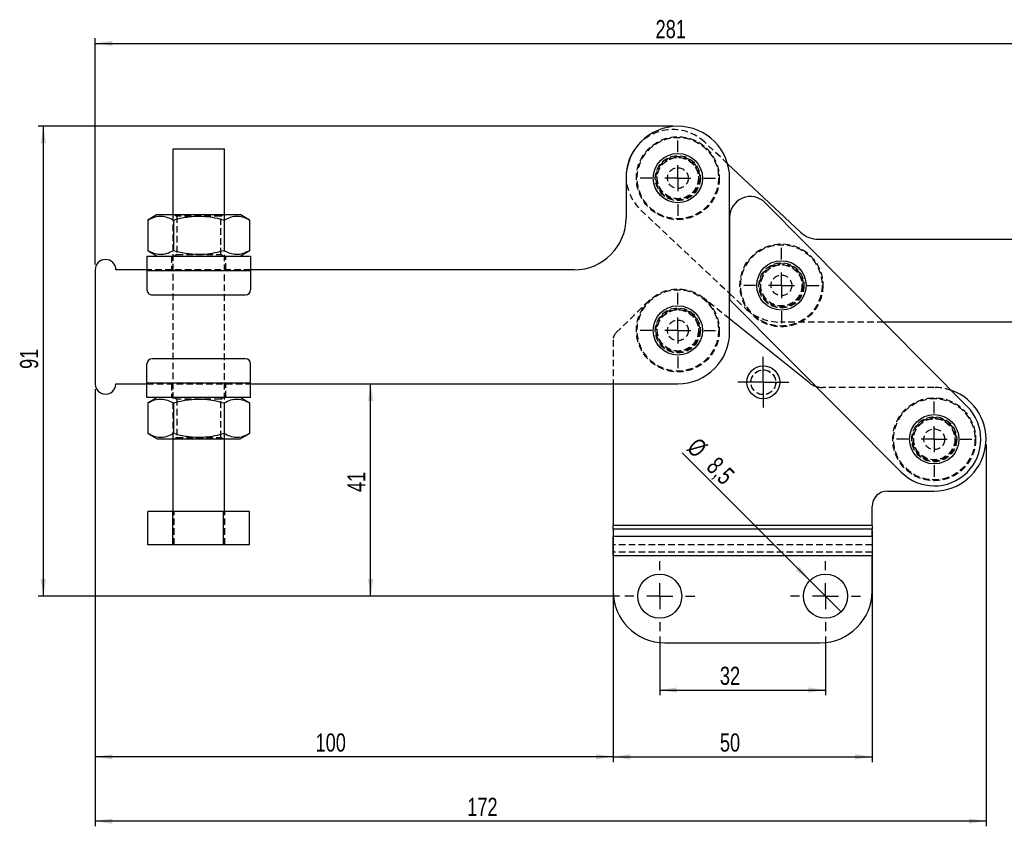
# Model space of a CAD drawing. Extents: x 28 to 381, y 14 to 282.
# Tile 4 of 15: x 28 to 218, y 127 to 282. Entities that reach past the tile are written whole.
import ezdxf

# ---------------------------------------------------------------- set-up
doc = ezdxf.new("R2010")
doc.units = 0
doc.linetypes.add('HIDDEN', pattern=[1.905, 1.27, -0.635])
doc.layers.get('0').update_dxf_attribs({"linetype": 'CONTINUOUS'})
doc.styles.add('SLDTEXTSTYLE0', font='TXT', dxfattribs={"width": 0.75})
doc.dimstyles.new('SLDDIMSTYLE0', dxfattribs={"dimtxt": 3.5, "dimasz": 3.302, "dimexe": 0, "dimexo": 0.0625, "dimgap": 0.875, "dimtad": 1, "dimdec": 1, "dimrnd": 1e-09, "dimzin": 12, "dimtxsty": 'SLDTEXTSTYLE0', "dimsah": 1, "dimcen": 0.09, "dimazin": 3, "dimtfac": 1, "dimtofl": 0, "dimtmove": 0, "dimatfit": 3, "dimtolj": 1, "dimtzin": 12})
doc.dimstyles.new('SLDDIMSTYLE1', dxfattribs={"dimtxt": 3.5, "dimasz": 3.302, "dimexe": 0, "dimexo": 0.0625, "dimgap": 0.875, "dimtad": 1, "dimdec": 0, "dimrnd": 1e-09, "dimzin": 12, "dimtxsty": 'SLDTEXTSTYLE0', "dimsah": 1, "dimcen": 0.09, "dimazin": 3, "dimtfac": 1, "dimtdec": 0, "dimtofl": 0, "dimtmove": 0, "dimatfit": 3, "dimtolj": 1, "dimtzin": 12})
doc.dimstyles.new('SLDDIMSTYLE2', dxfattribs={"dimtxt": 3.5, "dimasz": 3.302, "dimexe": 0, "dimexo": 0.0625, "dimgap": 0.875, "dimtad": 1, "dimdec": 0, "dimrnd": 1e-09, "dimzin": 12, "dimtxsty": 'SLDTEXTSTYLE0', "dimsah": 1, "dimcen": 0.09, "dimazin": 3, "dimtfac": 1, "dimtofl": 0, "dimtmove": 0, "dimatfit": 3, "dimtolj": 1, "dimtzin": 12})
doc.dimstyles.new('SLDDIMSTYLE3', dxfattribs={"dimtxt": 3.5, "dimasz": 3.302, "dimexe": 0, "dimexo": 0.0625, "dimgap": 0.875, "dimtad": 1, "dimdec": 3, "dimrnd": 1e-09, "dimzin": 12, "dimtxsty": 'SLDTEXTSTYLE0', "dimsah": 1, "dimcen": 0.09, "dimazin": 3, "dimtfac": 1, "dimtdec": 3, "dimtofl": 0, "dimtmove": 0, "dimatfit": 3, "dimtolj": 1, "dimtzin": 12})
doc.dimstyles.new('SLDDIMSTYLE4', dxfattribs={"dimtxt": 3.5, "dimasz": 3.302, "dimexe": 0, "dimexo": 0.0625, "dimgap": 0.875, "dimtad": 1, "dimdec": 3, "dimrnd": 1e-09, "dimzin": 12, "dimtxsty": 'SLDTEXTSTYLE0', "dimblk1": 'NONE', "dimsah": 1, "dimcen": 0, "dimazin": 3, "dimtfac": 1, "dimtdec": 3, "dimtmove": 0, "dimatfit": 3, "dimtolj": 1, "dimtzin": 12})

# ---------------------------------------------------------------- blocks, each defined once
blk = doc.blocks.new('_D')
at = {"color": 179, "linetype": 'CONTINUOUS'}
for p, q in [((96.07, 171.1), (96.07, 212.09)), ((144.13, 171.1), (95.07, 171.1))]:
    blk.add_line(p, q, dxfattribs=at)
for points in [[(96.07, 212.09), (95.57, 208.79), (96.58, 208.79)], [(96.07, 171.1), (96.58, 174.4), (95.57, 174.4)]]:
    blk.add_solid(points, dxfattribs=at)
at = {"color": 179, "linetype": 'CONTINUOUS', "insert": (91.56, 191.2, 0.1), "char_height": 3.5, "attachment_point": 1, "rotation": 90.0009, "style": 'SLDTEXTSTYLE0'}
blk.add_mtext('41', dxfattribs=at)
blk = doc.blocks.new('_D_1')
at = {"color": 179, "linetype": 'CONTINUOUS'}
for p, q in [((42.88, 235.09), (42.88, 278.79)), ((42.88, 277.79), (324.08, 277.8)), ((324.08, 232.05), (324.08, 278.8))]:
    blk.add_line(p, q, dxfattribs=at)
for points in [[(42.88, 277.79), (46.18, 277.28), (46.18, 278.3)], [(324.08, 277.8), (320.78, 278.3), (320.78, 277.29)]]:
    blk.add_solid(points, dxfattribs=at)
at = {"color": 179, "linetype": 'CONTINUOUS', "insert": (151.08, 282.3, 0.1), "char_height": 3.5, "attachment_point": 1, "rotation": 0.0009, "style": 'SLDTEXTSTYLE0'}
blk.add_mtext('281', dxfattribs=at)
blk = doc.blocks.new('_D_2')
at = {"color": 179, "linetype": 'CONTINUOUS'}
for p, q in [((154.38, 261.79), (31.88, 261.79)), ((32.88, 171.1), (32.88, 261.79)), ((144.13, 171.1), (31.88, 171.1))]:
    blk.add_line(p, q, dxfattribs=at)
for points in [[(32.88, 261.79), (32.37, 258.49), (33.39, 258.49)], [(32.88, 171.1), (33.39, 174.4), (32.37, 174.4)]]:
    blk.add_solid(points, dxfattribs=at)
at = {"color": 179, "linetype": 'CONTINUOUS', "insert": (28.37, 214.96, 0.1), "char_height": 3.5, "attachment_point": 1, "rotation": 90, "style": 'SLDTEXTSTYLE0'}
blk.add_mtext('91', dxfattribs=at)
blk = doc.blocks.new('_D_3')
at = {"color": 179, "linetype": 'CONTINUOUS'}
for p, q in [((151.88, 163.35), (151.88, 151.98)), ((183.88, 163.35), (183.88, 151.98)), ((151.88, 152.98), (183.88, 152.98))]:
    blk.add_line(p, q, dxfattribs=at)
for points in [[(151.88, 152.98), (155.18, 152.48), (155.18, 153.49)], [(183.88, 152.98), (180.58, 153.49), (180.58, 152.48)]]:
    blk.add_solid(points, dxfattribs=at)
at = {"color": 179, "linetype": 'CONTINUOUS', "insert": (163.5, 157.49, 0.1), "char_height": 3.5, "attachment_point": 1, "style": 'SLDTEXTSTYLE0'}
blk.add_mtext('32', dxfattribs=at)
blk = doc.blocks.new('_D_4')
at = {"color": 179, "linetype": 'CONTINUOUS'}
for p, q in [((142.88, 183.75), (142.88, 139.1)), ((192.88, 183.75), (192.88, 139.1)), ((142.88, 140.1), (192.88, 140.1))]:
    blk.add_line(p, q, dxfattribs=at)
for points in [[(142.88, 140.1), (146.18, 139.59), (146.18, 140.61)], [(192.88, 140.1), (189.58, 140.61), (189.58, 139.59)]]:
    blk.add_solid(points, dxfattribs=at)
at = {"color": 179, "linetype": 'CONTINUOUS', "insert": (163.5, 144.61, 0.1), "char_height": 3.5, "attachment_point": 1, "style": 'SLDTEXTSTYLE0'}
blk.add_mtext('50', dxfattribs=at)
blk = doc.blocks.new('_D_5')
at = {"color": 179, "linetype": 'CONTINUOUS'}
for p, q in [((42.88, 211.09), (42.88, 139.1)), ((142.88, 183.75), (142.88, 139.1)), ((142.88, 140.1), (42.88, 140.1))]:
    blk.add_line(p, q, dxfattribs=at)
for points in [[(42.88, 140.1), (46.18, 139.59), (46.18, 140.61)], [(142.88, 140.1), (139.58, 140.61), (139.58, 139.59)]]:
    blk.add_solid(points, dxfattribs=at)
at = {"color": 179, "linetype": 'CONTINUOUS', "insert": (85.43, 144.61, 0.1), "char_height": 3.5, "attachment_point": 1, "style": 'SLDTEXTSTYLE0'}
blk.add_mtext('100', dxfattribs=at)
blk = doc.blocks.new('_D_6')
at = {"color": 179, "linetype": 'CONTINUOUS'}
for p, q in [((42.88, 211.09), (42.88, 126.69)), ((214.88, 200.39), (214.88, 126.69)), ((214.88, 127.69), (42.88, 127.69))]:
    blk.add_line(p, q, dxfattribs=at)
for points in [[(42.88, 127.69), (46.18, 127.18), (46.18, 128.2)], [(214.88, 127.69), (211.58, 128.2), (211.58, 127.19)]]:
    blk.add_solid(points, dxfattribs=at)
at = {"color": 179, "linetype": 'CONTINUOUS', "insert": (114.72, 132.2, 0.1), "char_height": 3.5, "attachment_point": 1, "rotation": 0.0009, "style": 'SLDTEXTSTYLE0'}
blk.add_mtext('172', dxfattribs=at)
blk = doc.blocks.new('_D_7')
at = {"color": 179, "linetype": 'CONTINUOUS'}
for q in [(156.19, 198.79), (186.89, 168.1)]:
    blk.add_line((180.88, 174.11), q, dxfattribs=at)
blk.add_solid([(180.88, 174.11), (178.9, 176.8), (178.18, 176.08)], dxfattribs=at)
at = {"color": 179, "linetype": 'CONTINUOUS', "char_height": 3.5, "attachment_point": 1, "rotation": 315, "style": 'SLDTEXTSTYLE0'}
for s, insert in [('%%c', (159.38, 201.97, 0.1)), ('8,5', (163.15, 198.28, 0.1))]:
    blk.add_mtext(s, dxfattribs=dict(at, insert=insert))
blk = doc.blocks.new('_NONE')
blk = doc.blocks.new('SW_CENTERMARKSYMBOL_0')
at = {"color": 0, "linetype": 'CONTINUOUS'}
for p, q in [((0, 5), (0, 7.2625)), ((0, 0), (0, 2.5)), ((-5, 0), (-7.2625, 0)), ((0, 0), (-2.5, 0)), ((0, 0), (0, -2.5)), ((0, 0), (2.5, 0)), ((5, 0), (7.2625, 0)), ((0, -5), (0, -7.2625))]:
    blk.add_line(p, q, dxfattribs=at)
blk = doc.blocks.new('SW_CENTERMARKSYMBOL_1')
at = {"color": 0, "linetype": 'CONTINUOUS'}
for p, q in [((0, 5), (0, 7.2625)), ((0, 0), (0, 2.5)), ((-5, 0), (-7.2625, 0)), ((0, 0), (-2.5, 0)), ((0, 0), (0, -2.5)), ((0, 0), (2.5, 0)), ((5, 0), (7.2625, 0)), ((0, -5), (0, -7.2625))]:
    blk.add_line(p, q, dxfattribs=at)
blk = doc.blocks.new('SW_CENTERMARKSYMBOL_2')
at = {"color": 0, "linetype": 'CONTINUOUS'}
for p, q in [((0, 5), (0, 7.2625)), ((0, 0), (0, 2.5)), ((-5, 0), (-7.2625, 0)), ((0, 0), (-2.5, 0)), ((0, 0), (0, -2.5)), ((0, 0), (2.5, 0)), ((5, 0), (7.2625, 0)), ((0, -5), (0, -7.2625))]:
    blk.add_line(p, q, dxfattribs=at)
blk = doc.blocks.new('SW_CENTERMARKSYMBOL_3')
at = {"color": 0, "linetype": 'CONTINUOUS'}
for p, q in [((0, 2.5), (0, 4.9)), ((0, 0), (0, 2.5)), ((-2.5, 0), (-4.9, 0)), ((0, 0), (-2.5, 0)), ((0, 0), (0, -2.5)), ((0, 0), (2.5, 0)), ((2.5, 0), (4.9, 0)), ((0, -2.5), (0, -4.9))]:
    blk.add_line(p, q, dxfattribs=at)
blk = doc.blocks.new('SW_CENTERMARKSYMBOL_4')
at = {"color": 0, "linetype": 'CONTINUOUS'}
for p, q in [((0, 5), (0, 7.2625)), ((0, 0), (0, 2.5)), ((-5, 0), (-7.2625, 0)), ((0, 0), (-2.5, 0)), ((0, 0), (0, -2.5)), ((0, 0), (2.5, 0)), ((5, 0), (7.2625, 0)), ((0, -5), (0, -7.2625))]:
    blk.add_line(p, q, dxfattribs=at)
blk = doc.blocks.new('SW_CENTERMARKSYMBOL_5')
at = {"color": 0, "linetype": 'CONTINUOUS'}
for p, q in [((0, 5), (0, 6.75)), ((0, 0), (0, 2.5)), ((-5, 0), (-6.75, 0)), ((0, 0), (-2.5, 0)), ((0, 0), (0, -2.5)), ((0, 0), (2.5, 0)), ((5, 0), (6.75, 0)), ((0, -5), (0, -6.75))]:
    blk.add_line(p, q, dxfattribs=at)
blk = doc.blocks.new('SW_CENTERMARKSYMBOL_6')
at = {"color": 0, "linetype": 'CONTINUOUS'}
for p, q in [((0, 5), (0, 6.75)), ((0, 0), (0, 2.5)), ((-5, 0), (-6.75, 0)), ((0, 0), (-2.5, 0)), ((0, 0), (0, -2.5)), ((0, 0), (2.5, 0)), ((5, 0), (6.75, 0)), ((0, -5), (0, -6.75))]:
    blk.add_line(p, q, dxfattribs=at)

msp = doc.modelspace()

# ---------------------------------------------------------------- linework, layer by layer
at = {"color": 7, "linetype": 'HIDDEN'}
for p, q in [((164.986281, 254.573396), (160.558402, 258.731088)), ((148.237125, 245.60911), (165.380992, 229.511358)), ((57.880751, 244.74127), (57.881437, 201.441269)), ((58.207489, 244.741274), (58.630757, 244.444909)), ((58.630757, 244.444909), (58.630876, 237.037651)), ((67.130759, 244.445043), (67.554011, 244.741419)), ((67.130871, 237.037785), (67.130759, 244.445043)), ((67.881435, 201.441426), (67.880749, 244.741427)), ((57.630881, 236.741265), (57.630918, 234.091265)), ((58.630876, 237.037651), (58.207616, 236.741273)), ((67.554138, 236.74142), (67.130871, 237.037785)), ((68.130917, 234.091429), (68.13088, 236.741429)), ((72.880923, 234.091506), (52.88092, 234.091191)), ((52.88092, 233.991189), (72.880923, 233.991504)), ((149.802599, 228.126936), (143.485976, 221.981746)), ((165.381069, 224.625601), (160.387968, 228.632299)), ((165.381027, 229.511326), (168.373516, 226.701438)), ((195.121144, 223.990057), (175.217982, 223.991423)), ((142.880601, 220.548214), (142.880601, 212.092606)), ((72.881266, 212.191505), (52.881263, 212.19119)), ((52.881263, 212.09119), (72.881266, 212.091505)), ((57.631269, 212.091265), (57.631306, 209.441265)), ((68.131305, 209.44143), (68.131268, 212.09143)), ((204.880602, 211.392803), (183.278101, 211.392803)), ((58.208048, 209.441274), (58.631315, 209.14491)), ((58.631315, 209.14491), (58.631427, 201.737652)), ((67.13131, 209.145043), (67.55457, 209.441421)), ((67.131429, 201.737785), (67.13131, 209.145043)), ((58.631427, 201.737652), (58.208175, 201.441274)), ((67.554697, 201.44142), (67.131429, 201.737785)), ((58.100342, 181.041272), (58.100238, 187.441273)), ((67.914225, 181.041427), (67.914128, 187.441427)), ((192.880602, 184.75309), (142.880601, 184.75309)), ((192.880602, 184.045984), (142.880601, 184.045984)), ((192.880602, 182.626566), (142.880601, 182.626566)), ((192.880602, 181.040781), (142.880601, 181.040781)), ((192.880602, 179.621363), (142.880601, 179.621363)), ((192.880602, 178.914255), (142.880601, 178.914255))]:
    msp.add_line(p, q, dxfattribs=at)
at = {"color": 7, "linetype": 'CONTINUOUS'}
for p, q in [((57.88055, 257.441269), (57.880751, 244.74127)), ((67.880749, 244.741427), (67.880555, 257.441426)), ((179.073332, 241.345931), (164.986281, 254.573396)), ((145.380642, 251.792645), (145.380763, 244.092645)), ((165.381109, 222.09296), (165.380642, 251.792962)), ((211.266122, 207.735132), (172.219258, 247.047907)), ((54.880753, 244.741222), (53.065814, 243.693328)), ((53.065814, 243.693328), (53.06591, 237.789057)), ((57.973295, 243.693406), (57.973384, 237.789134)), ((67.788243, 243.693559), (67.78834, 237.789288)), ((72.695724, 243.693637), (70.880755, 244.741472)), ((72.695724, 243.693637), (72.695814, 237.789367)), ((165.381249, 244.229155), (165.38101, 228.390055)), ((182.495566, 239.990924), (223.381128, 239.988117)), ((53.06591, 237.789057), (54.880879, 236.741221)), ((70.880882, 236.741474), (72.695814, 237.789367)), ((52.880875, 236.741189), (72.880879, 236.741504)), ((42.880922, 234.091032), (42.881265, 212.091033)), ((52.88092, 234.091191), (46.880923, 234.091096)), ((52.88092, 233.991189), (72.880923, 233.991504)), ((52.88092, 233.991189), (52.88098, 230.241191)), ((135.38092, 234.092489), (72.880923, 234.091506)), ((72.880923, 233.991504), (72.880983, 230.241506)), ((53.880997, 229.241206), (71.880996, 229.241489)), ((165.380992, 229.511358), (165.381027, 229.511326)), ((165.38101, 228.390055), (198.495082, 195.050474)), ((180.774669, 212.273055), (165.381069, 224.625601)), ((223.380029, 223.988118), (195.121144, 223.990057)), ((71.881189, 216.941489), (53.88119, 216.941205)), ((52.881263, 212.19119), (52.881203, 215.94119)), ((72.881266, 212.191505), (72.881206, 215.941505)), ((46.881265, 212.091095), (52.881263, 212.09119)), ((72.881266, 212.191505), (52.881263, 212.19119)), ((72.881266, 212.091505), (155.381266, 212.092803)), ((142.880601, 212.092606), (142.880601, 184.75309)), ((72.881311, 209.441505), (52.881307, 209.44119)), ((54.881311, 209.441221), (53.066372, 208.393328)), ((72.696276, 208.393637), (70.881307, 209.441473)), ((53.066372, 208.393328), (53.066462, 202.489058)), ((57.973846, 208.393406), (57.973943, 202.489135)), ((67.788802, 208.39356), (67.788898, 202.489289)), ((72.696276, 208.393637), (72.696372, 202.489366)), ((53.066462, 202.489058), (54.881431, 201.441221)), ((70.881433, 201.441473), (72.696372, 202.489366)), ((57.881437, 201.441269), (57.881653, 187.441269)), ((67.881651, 187.441426), (67.881435, 201.441426)), ((195.880603, 191.392804), (204.880602, 191.392804)), ((192.880602, 184.75309), (192.880602, 188.392803)), ((57.849183, 187.441267), (53.067773, 187.441193)), ((53.06787, 181.041192), (53.067773, 187.441193)), ((67.663066, 187.441422), (57.849183, 187.441267)), ((57.849287, 181.041269), (57.849183, 187.441267)), ((72.695538, 187.441502), (67.663066, 187.441422)), ((67.66317, 181.041423), (67.663066, 187.441422)), ((72.695642, 181.041502), (72.695538, 187.441502)), ((192.880602, 184.75309), (142.880601, 184.75309)), ((142.880601, 184.045984), (142.880601, 184.75309)), ((192.880602, 184.75309), (192.880602, 184.045984)), ((192.880602, 184.045984), (142.880601, 184.045984)), ((142.880601, 184.045984), (142.880601, 182.626566)), ((192.880602, 182.626566), (142.880601, 182.626566)), ((142.880601, 178.914255), (142.880601, 182.626566)), ((192.880602, 182.626566), (192.880602, 184.045984)), ((192.880602, 182.626566), (192.880602, 178.914255)), ((57.849287, 181.041269), (53.06787, 181.041192)), ((67.66317, 181.041423), (57.849287, 181.041269)), ((72.695642, 181.041502), (67.66317, 181.041423)), ((192.880602, 178.914255), (142.880601, 178.914255)), ((142.880601, 178.914255), (142.880601, 172.102479)), ((192.880602, 172.102479), (192.880602, 178.914255)), ((152.880602, 162.102478), (182.880601, 162.102478))]:
    msp.add_line(p, q, dxfattribs=at)
at = {"color": 7, "linetype": 'CONTINUOUS', "flags": 128}
for points in [[(57.88055, 257.441269), (57.900764, 257.441269), (58.102972, 257.441273), (58.513976, 257.441277), (59.115827, 257.441288), (59.882208, 257.441299), (60.779638, 257.441314), (61.768881, 257.441329), (62.80671, 257.441348), (63.847772, 257.441362), (64.84656, 257.441377), (65.75942, 257.441392), (66.546462, 257.441403), (67.173287, 257.441415)], [(67.173287, 257.441415), (67.612498, 257.441422), (67.844904, 257.441426), (67.880555, 257.441426)], [(54.880753, 244.741222), (54.984353, 244.741222), (55.292464, 244.741229), (55.797107, 244.741237), (56.485213, 244.741248), (57.33896, 244.741259), (58.336235, 244.741274), (59.451214, 244.741293), (60.655012, 244.741311), (61.916463, 244.741334), (63.20288, 244.741352), (64.48096, 244.741371), (65.717592, 244.741393), (66.880755, 244.741412), (67.940317, 244.741427), (68.868838, 244.741442), (69.642275, 244.741453), (70.240586, 244.741464), (70.64829, 244.741468), (70.854812, 244.741472), (70.880755, 244.741472)], [(52.880875, 236.741189), (52.880883, 236.68835), (52.880883, 236.531859), (52.880883, 236.277731), (52.88089, 235.935733), (52.880898, 235.519009), (52.880905, 235.043569), (52.880913, 234.527689), (52.88092, 233.991189)], [(72.880879, 236.741504), (72.880879, 236.688664), (72.880879, 236.532174), (72.880886, 236.278046), (72.880893, 235.936048), (72.880901, 235.519324), (72.880908, 235.043883), (72.880916, 234.528003), (72.880923, 233.991504)], [(52.881307, 209.44119), (52.881307, 209.49403), (52.881307, 209.650521), (52.8813, 209.904648), (52.881292, 210.246646), (52.881292, 210.663372), (52.881285, 211.13881), (52.88127, 211.654692), (52.881263, 212.19119)], [(72.881311, 209.441505), (72.881311, 209.494345), (72.881303, 209.650836), (72.881303, 209.904963), (72.881296, 210.246961), (72.881288, 210.663687), (72.881281, 211.139125), (72.881273, 211.655006), (72.881266, 212.191505)], [(54.881431, 201.441221), (54.985031, 201.441223), (55.293142, 201.441228), (55.797785, 201.441236), (56.485891, 201.441246), (57.339638, 201.44126), (58.336913, 201.441276), (59.451892, 201.441294), (60.655698, 201.441312), (61.917141, 201.441332), (63.203558, 201.441352), (64.481638, 201.441373), (65.71827, 201.441392), (66.881433, 201.44141), (67.940995, 201.441427), (68.869523, 201.441442), (69.642953, 201.441454), (70.241272, 201.441463), (70.648968, 201.44147), (70.85549, 201.441473), (70.881433, 201.441473)]]:
    msp.add_lwpolyline(points, dxfattribs=at)
at = {"color": 7, "linetype": 'HIDDEN', "flags": 128}
for points in [[(67.130759, 244.445043), (67.024201, 244.445043), (66.709876, 244.445035), (66.203542, 244.445028), (65.53059, 244.445017), (64.724765, 244.445006), (63.826471, 244.444991), (62.880754, 244.444976), (61.935044, 244.444961), (61.03675, 244.444946), (60.230925, 244.444935), (59.557974, 244.444924), (59.05164, 244.444916), (58.737315, 244.444912), (58.630757, 244.444909), (58.630757, 244.444909)], [(58.630876, 237.037651), (58.737426, 237.037653), (59.051759, 237.037659), (59.558093, 237.037666), (60.231044, 237.037676), (61.036869, 237.037689), (61.935156, 237.037704), (62.880873, 237.037718), (63.82659, 237.037733), (64.724877, 237.037746), (65.530702, 237.037759), (66.203661, 237.037771), (66.709995, 237.037778), (67.02432, 237.037784), (67.130871, 237.037785), (67.130871, 237.037785)], [(67.13131, 209.145043), (67.024759, 209.145042), (66.710427, 209.145037), (66.204093, 209.145029), (65.531142, 209.145018), (64.725317, 209.145005), (63.82703, 209.144991), (62.881313, 209.144976), (61.935596, 209.144961), (61.037309, 209.144947), (60.231484, 209.144935), (59.558525, 209.144924), (59.052199, 209.144916), (58.737866, 209.144911), (58.631315, 209.14491)], [(58.631427, 201.737652), (58.737985, 201.737653), (59.05231, 201.737658), (59.558644, 201.737666), (60.231596, 201.737677), (61.037421, 201.737689), (61.935715, 201.737703), (62.881432, 201.737718), (63.827142, 201.737733), (64.725436, 201.737747), (65.531261, 201.73776), (66.204212, 201.73777), (66.710546, 201.737778), (67.024871, 201.737783), (67.131429, 201.737785)]]:
    msp.add_lwpolyline(points, dxfattribs=at)
at = {"color": 7, "linetype": 'HIDDEN'}
for centre, radius in [((155.380642, 251.792803), 8), ((155.380642, 251.792803), 7.85), ((155.380642, 251.792803), 4.35), ((155.380642, 251.792803), 4.2), ((155.380642, 251.792803), 4), ((155.380642, 251.792803), 4), ((155.380642, 251.792803), 3.96875), ((155.380642, 251.792803), 2), ((175.379202, 231.091412), 8), ((175.379202, 231.091412), 7.85), ((175.379202, 231.091412), 4.35), ((175.379202, 231.091412), 4.2), ((175.379202, 231.091412), 4), ((175.379202, 231.091412), 3.96875), ((175.379202, 231.091412), 2), ((155.381104, 222.392803), 8), ((155.381104, 222.392803), 7.85), ((155.381104, 222.392803), 4.35), ((155.381104, 222.392803), 4.2), ((155.381104, 222.392803), 4), ((155.381104, 222.392803), 4), ((155.381104, 222.392803), 3.96875), ((155.381104, 222.392803), 2), ((171.880602, 212.392803), 2.4), ((171.880602, 212.392803), 2.38125), ((204.880602, 201.392803), 8), ((204.880602, 201.392803), 7.85), ((204.880602, 201.392803), 4.35), ((204.880602, 201.392803), 4.2), ((204.880602, 201.392803), 4), ((204.880602, 201.392803), 3.96875), ((204.880602, 201.392803), 2)]:
    msp.add_circle(centre, radius, dxfattribs=at)
at = {"color": 7, "linetype": 'CONTINUOUS'}
for centre, radius in [((155.380642, 251.792803), 4.7625), ((175.379202, 231.091412), 4.7625), ((155.381104, 222.392803), 4.7625), ((171.880602, 212.392803), 3.175), ((204.880602, 201.392803), 4.7625), ((151.880602, 171.102478), 4.25), ((183.880602, 171.102478), 4.25)]:
    msp.add_circle(centre, radius, dxfattribs=at)
for centre, radius, start, end in [((155.380642, 251.792803), 10, 0.0009017, 180.0009017), ((154.397764, 252.170099), 9.000001, 139.75539837, 178.24414622), ((169.381249, 244.229095), 4, 44.80556853, 179.9991363), ((135.380763, 244.092488), 10, 270.0009017, 0.0009017), ((182.495908, 244.990924), 5, 226.80250233, 269.99606742), ((44.88092, 234.091064), 2, 0.0009017, 180.0009017), ((53.880981, 230.241206), 1, 180.0009017, 270.0009017), ((71.880981, 230.241489), 1, 270.0009017, 0.0009017), ((155.381109, 222.092803), 10, 270.0009017, 0.0009017), ((53.881206, 215.941206), 1, 90.0009017, 180.0009017), ((71.881206, 215.941489), 1, 0.0009017, 90.0009017), ((44.881266, 212.091064), 2, 180.0009017, 0.0009017), ((183.278101, 215.392803), 4, 231.25480857, 252.59028879), ((204.880602, 201.392803), 10, 270, 70.64750131), ((204.880602, 201.392803), 9, 224.80556853, 44.80556853), ((195.880602, 188.392803), 3, 90, 180), ((152.880602, 172.102478), 10, 180, 270), ((182.880602, 172.102478), 10, 270, 0)]:
    msp.add_arc(centre, radius, start, end, dxfattribs=at)
at = {"color": 7, "linetype": 'HIDDEN'}
for centre, radius, start, end in [((154.397764, 252.170099), 9.000001, 46.80250233, 139.75539837), ((154.397764, 252.170099), 9.000001, 178.24414622, 226.80250233), ((175.218668, 233.991423), 10, 226.80250233, 269.99606742), ((144.880602, 220.548214), 2, 134.21184298, 180), ((183.278101, 215.392803), 4, 252.59028879, 270), ((204.880602, 201.392803), 10, 70.64750131, 90)]:
    msp.add_arc(centre, radius, start, end, dxfattribs=at)
at = {"color": 7, "linetype": 'CONTINUOUS'}
for points, knots in [([(53.065814, 243.693328), (53.491746, 243.912613), (54.352847, 244.355938), (55.628684, 244.518131), (56.848308, 244.28011), (57.596016, 243.890165), (57.973295, 243.693406)], [0, 0, 0, 0, 0.2646050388, 0.5349477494, 0.7653431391, 1, 1, 1, 1]), ([(57.973295, 243.693406), (58.329441, 243.791144), (59.49064, 244.109814), (61.528283, 244.461138), (63.855944, 244.474281), (65.956494, 244.17995), (67.175428, 243.856282), (67.788243, 243.693559)], [0, 0, 0, 0, 0.1112575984, 0.3627505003, 0.6203153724, 0.8091150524, 1, 1, 1, 1]), ([(67.788243, 243.693559), (68.214175, 243.912844), (69.075276, 244.356169), (70.351113, 244.518362), (71.570737, 244.280341), (72.318445, 243.890396), (72.695724, 243.693637)], [0, 0, 0, 0, 0.2646050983, 0.5349477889, 0.7653431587, 1, 1, 1, 1]), ([(57.973384, 237.789134), (57.547452, 237.569849), (56.686352, 237.126526), (55.410513, 236.964332), (54.190898, 237.202354), (53.44319, 237.592298), (53.06591, 237.789057)], [0, 0, 0, 0, 0.2646051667, 0.534947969, 0.7653430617, 1, 1, 1, 1]), ([(67.78834, 237.789288), (67.18174, 237.628066), (65.962913, 237.304125), (63.8836, 237.01147), (61.550169, 237.019211), (59.511309, 237.367134), (58.32953, 237.691409), (57.973384, 237.789134)], [0, 0, 0, 0, 0.1889646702, 0.3796820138, 0.6308200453, 0.8887423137, 1, 1, 1, 1]), ([(72.695814, 237.789367), (72.269884, 237.570082), (71.408789, 237.126759), (70.132951, 236.964562), (68.913326, 237.202585), (68.165619, 237.592529), (67.78834, 237.789288)], [0, 0, 0, 0, 0.2646047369, 0.5349475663, 0.7653430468, 1, 1, 1, 1]), ([(53.066372, 208.393328), (53.492302, 208.612613), (54.353397, 209.055937), (55.629235, 209.218131), (56.84886, 208.980109), (57.596567, 208.590164), (57.973846, 208.393406)], [0, 0, 0, 0, 0.2646047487, 0.5349475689, 0.7653430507, 1, 1, 1, 1]), ([(57.973846, 208.393406), (58.329995, 208.491144), (59.491197, 208.809813), (61.528842, 209.161141), (63.8565, 209.174277), (65.95705, 208.879951), (67.175985, 208.556283), (67.788802, 208.39356)], [0, 0, 0, 0, 0.1112582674, 0.3627510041, 0.6203156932, 0.8091144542, 1, 1, 1, 1]), ([(67.788802, 208.39356), (68.214734, 208.612844), (69.075835, 209.056168), (70.351671, 209.218363), (71.571297, 208.980341), (72.318999, 208.590396), (72.696276, 208.393637)], [0, 0, 0, 0, 0.2646051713, 0.534947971, 0.7653434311, 1, 1, 1, 1]), ([(57.973943, 202.489135), (57.548011, 202.26985), (56.68691, 201.826526), (55.411073, 201.664332), (54.191448, 201.902354), (53.443741, 202.292299), (53.066462, 202.489058)], [0, 0, 0, 0, 0.2646050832, 0.5349477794, 0.7653431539, 1, 1, 1, 1]), ([(67.788898, 202.489289), (67.182298, 202.328066), (65.96347, 202.004125), (63.884157, 201.711471), (61.550723, 201.719211), (59.511864, 202.067131), (58.330087, 202.39141), (57.973943, 202.489135)], [0, 0, 0, 0, 0.1889646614, 0.3796827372, 0.6308200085, 0.8887430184, 1, 1, 1, 1]), ([(72.696372, 202.489366), (72.27044, 202.270082), (71.409339, 201.826758), (70.133503, 201.664564), (68.913877, 201.902586), (68.166175, 202.29253), (67.788898, 202.489289)], [0, 0, 0, 0, 0.2646051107, 0.5349479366, 0.7653434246, 1, 1, 1, 1])]:
    msp.add_open_spline(points, degree=3, knots=knots, dxfattribs=at)

# ---------------------------------------------------------------- block references
at = {"color": 179, "linetype": 'CONTINUOUS'}
for name, p in [('SW_CENTERMARKSYMBOL_0', (155.380642, 251.792803)), ('SW_CENTERMARKSYMBOL_2', (175.379202, 231.091412)), ('SW_CENTERMARKSYMBOL_1', (155.381104, 222.392803)), ('SW_CENTERMARKSYMBOL_3', (171.880602, 212.392803)), ('SW_CENTERMARKSYMBOL_4', (204.880602, 201.392803)), ('SW_CENTERMARKSYMBOL_5', (151.880602, 171.102478)), ('SW_CENTERMARKSYMBOL_6', (183.880602, 171.102478))]:
    msp.add_blockref(name, p, dxfattribs=at)

# ---------------------------------------------------------------- dimensions: what is measured, and where the dimension line sits
for base, p1, p2, angle, dimstyle, picture, middle in [((324.080775, 277.795295), (42.88092, 234.091033), (324.081511, 231.047745), 0.0009017, 'SLDDIMSTYLE1', '_D_1', (156.382891, 277.792655)), ((32.880484, 261.792803), (145.130602, 171.102478), (155.380642, 261.792803), 90, 'SLDDIMSTYLE2', '_D_2', (32.880484, 218.965218)), ((42.881266, 140.102478), (142.880602, 184.753091), (42.881266, 212.091033), 0, 'SLDDIMSTYLE1', '_D_5', (90.727143, 140.102478)), ((42.882595, 127.69122), (214.880602, 201.392803), (42.881266, 212.091033), 0.0009017, 'SLDDIMSTYLE2', '_D_6', (120.021033, 127.692434)), ((96.073423, 212.09187), (145.130602, 171.102478), (46.881266, 212.091095), 270.0009017, 'SLDDIMSTYLE0', '_D', (96.073689, 195.207376)), ((192.880602, 140.102478), (142.880602, 184.753091), (192.880602, 184.753091), 0, 'SLDDIMSTYLE3', '_D_4', (167.508929, 140.102478))]:
    dim = msp.add_linear_dim(base=base, p1=p1, p2=p2, angle=angle, dimstyle=dimstyle, dxfattribs=at)
    dim.commit()
    dim.dimension.update_dxf_attribs({"geometry": picture, "text_midpoint": middle, "dimtype": 160})
dim = msp.add_diameter_dim_2p(p1=(186.885805, 168.097274), p2=(180.875398, 174.107682), dimstyle='SLDDIMSTYLE4', dxfattribs=at)
dim.commit()
dim.dimension.update_dxf_attribs({"geometry": '_D_7', "text_midpoint": (161.264365, 193.718734), "dimtype": 163})
dim = msp.add_linear_dim(base=(183.880602, 152.983157), p1=(151.880602, 164.352478), p2=(183.880602, 164.352478), dimstyle='SLDDIMSTYLE3', dxfattribs=at)
dim.commit()
dim.dimension.update_dxf_attribs({"geometry": '_D_3', "text_midpoint": (167.508929, 152.983157), "dimtype": 160})

doc.saveas('drawing.dxf')
